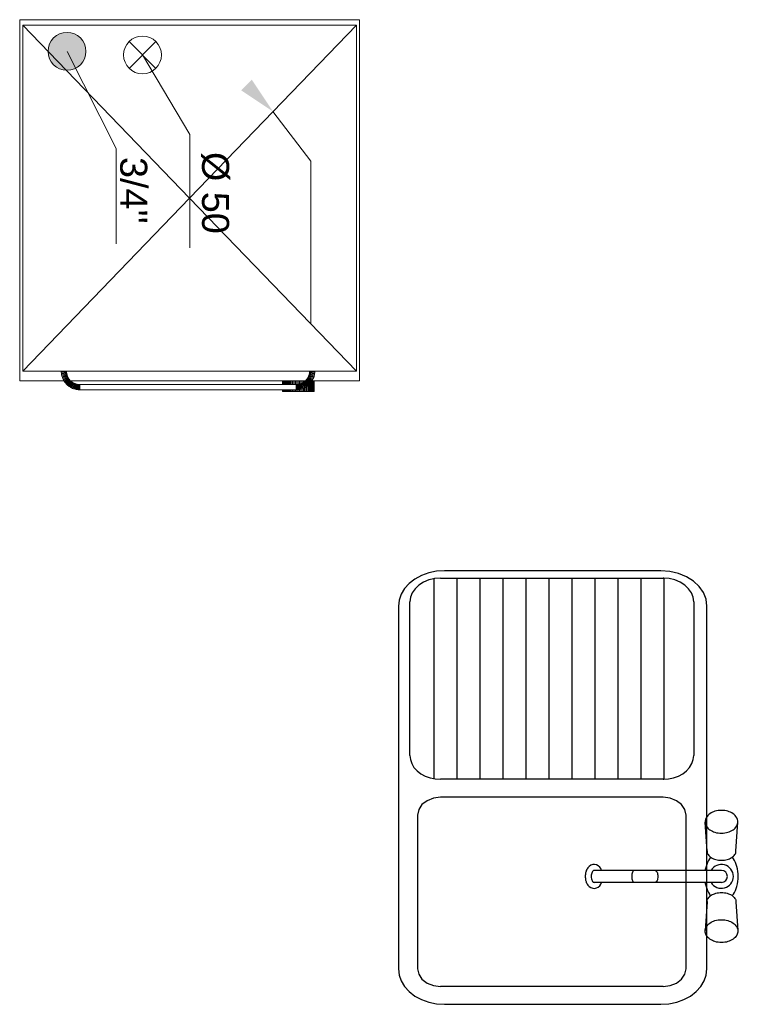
# Model space of a CAD drawing. Extents: x 4615668 to 9294084, y 5331114 to 10688993.
# Tile 179 of 181: x 4616736 to 4616845, y 5522610 to 5522760. Entities that reach past the tile are written whole.
import ezdxf

# ---------------------------------------------------------------- set-up
doc = ezdxf.new("R2010")
doc.units = 0
doc.header["$MEASUREMENT"] = 0
doc.layers.add('a meble', color=8, linetype='Continuous')
doc.layers.add('MEBLE', color=41, linetype='Continuous')
doc.layers.add('BRI_EL', color=1, linetype='Continuous', lineweight=13)
doc.styles.get("Standard").update_dxf_attribs({"font": 'txt.shx'})

# ---------------------------------------------------------------- blocks, each defined once
blk = doc.blocks.new('k380n')
at = {"layer": 'a meble', "linetype": 'Continuous', "lineweight": 0, "extrusion": (0, 0, -1)}
blk.add_solid([(66544, 117248.5), (66394, 117348.5), (66494, 117198.5)], dxfattribs=at)
blk = doc.blocks.new('Fu5204')
at = {"layer": 'BRI_EL', "ltscale": 10, "xscale": 0.3968253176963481, "yscale": -0.3968253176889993, "zscale": 0.3968253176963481, "rotation": 270}
blk.add_blockref('k380n', (46566.9, -26346.8), dxfattribs=at)
blk = doc.blocks.new('Z$W@#2FD9299E')
at = {"layer": 'MEBLE', "linetype": 'Continuous', "lineweight": 0}
blk.add_hatch(color=256, dxfattribs=at).paths.add_polyline_path([(7.7, 7.2, 1), (1.94, 7.2, 1)])
for p, q in [((0, 0), (0, 51.74)), ((0, 51.74), (55, 51.74)), ((0.81, 51.25), (0.81, 0.49)), ((53.53, 51.25), (0.81, 51.25)), ((0.81, 51.25), (27.17, 25.87)), ((53.53, 51.25), (27.17, 25.87)), ((53.53, 0.49), (53.53, 51.25)), ((55, 44.53), (55, 51.74)), ((55, 46.06), (55, 46.06)), ((21.54, 44.3), (13.99, 38.56)), ((46.31, 44.31), (21.54, 44.3)), ((53.53, 44.93), (53.68, 44.93)), ((53.68, 44.93), (53.53, 44.93)), ((53.64, 44.12), (53.53, 44.12)), ((53.64, 44.12), (53.53, 44.12)), ((53.64, 44.12), (53.68, 44.93)), ((53.64, 44.12), (53.68, 44.93)), ((53.68, 44.93), (53.64, 44.12)), ((53.74, 44.11), (53.64, 44.12)), ((53.64, 44.12), (53.74, 44.11)), ((53.68, 44.93), (53.82, 44.92)), ((53.68, 44.93), (53.82, 44.92)), ((53.74, 44.11), (53.82, 44.92)), ((53.74, 44.11), (53.82, 44.92)), ((53.82, 44.92), (53.74, 44.11)), ((53.84, 44.1), (53.74, 44.11)), ((53.84, 44.1), (53.74, 44.11)), ((53.82, 44.92), (53.97, 44.9)), ((53.82, 44.92), (53.97, 44.9)), ((53.84, 44.1), (53.97, 44.9)), ((53.84, 44.1), (53.97, 44.9)), ((53.97, 44.9), (53.84, 44.1)), ((53.94, 44.08), (53.84, 44.1)), ((53.94, 44.08), (53.84, 44.1)), ((53.94, 44.08), (54.11, 44.88)), ((53.94, 44.08), (54.11, 44.88)), ((54.11, 44.88), (53.94, 44.08)), ((54.04, 44.06), (53.94, 44.08)), ((54.04, 44.06), (53.94, 44.08)), ((53.97, 44.9), (54.11, 44.88)), ((53.97, 44.9), (54.11, 44.88)), ((54.04, 44.06), (54.25, 44.84)), ((54.04, 44.06), (54.25, 44.84)), ((54.25, 44.84), (54.04, 44.06)), ((54.14, 44.03), (54.04, 44.06)), ((54.14, 44.03), (54.04, 44.06)), ((54.11, 44.88), (54.25, 44.84)), ((54.11, 44.88), (54.25, 44.84)), ((54.14, 44.03), (54.38, 44.81)), ((54.14, 44.03), (54.38, 44.81)), ((54.38, 44.81), (54.14, 44.03)), ((54.24, 43.99), (54.14, 44.03)), ((54.24, 43.99), (54.14, 44.03)), ((54.24, 43.99), (54.52, 44.76)), ((54.24, 43.99), (54.52, 44.76)), ((54.52, 44.76), (54.24, 43.99)), ((54.34, 43.96), (54.24, 43.99)), ((54.34, 43.96), (54.24, 43.99)), ((54.25, 44.84), (54.38, 44.81)), ((54.25, 44.84), (54.38, 44.81)), ((54.34, 43.96), (54.66, 44.7)), ((54.34, 43.96), (54.66, 44.7)), ((54.66, 44.7), (54.34, 43.96)), ((54.43, 43.91), (54.34, 43.96)), ((54.43, 43.91), (54.34, 43.96)), ((54.38, 44.81), (54.52, 44.76)), ((54.38, 44.81), (54.52, 44.76)), ((54.43, 43.91), (54.79, 44.64)), ((54.43, 43.91), (54.79, 44.64)), ((54.79, 44.64), (54.43, 43.91)), ((54.52, 43.87), (54.43, 43.91)), ((54.52, 43.87), (54.43, 43.91)), ((54.52, 44.76), (54.66, 44.7)), ((54.52, 44.76), (54.66, 44.7)), ((54.52, 43.87), (54.92, 44.58)), ((54.52, 43.87), (54.92, 44.58)), ((54.92, 44.58), (54.52, 43.87)), ((54.61, 43.81), (54.52, 43.87)), ((54.61, 43.81), (54.52, 43.87)), ((54.61, 43.81), (55.04, 44.5)), ((54.61, 43.81), (55.04, 44.5)), ((55.04, 44.5), (54.61, 43.81)), ((54.7, 43.76), (54.61, 43.81)), ((54.7, 43.76), (54.61, 43.81)), ((54.66, 44.7), (54.79, 44.64)), ((54.66, 44.7), (54.79, 44.64)), ((54.7, 43.76), (55.16, 44.43)), ((54.7, 43.76), (55.16, 44.43)), ((55.16, 44.43), (54.7, 43.76)), ((54.78, 43.7), (54.7, 43.76)), ((54.78, 43.7), (54.7, 43.76)), ((54.78, 43.7), (55.28, 44.34)), ((54.78, 43.7), (55.28, 44.34)), ((55.28, 44.34), (54.78, 43.7)), ((54.86, 43.63), (54.78, 43.7)), ((54.86, 43.63), (54.78, 43.7)), ((54.79, 44.64), (54.92, 44.58)), ((54.79, 44.64), (54.92, 44.58)), ((54.86, 43.63), (55.39, 44.25)), ((54.86, 43.63), (55.39, 44.25)), ((55.39, 44.25), (54.86, 43.63)), ((54.94, 43.56), (54.86, 43.63)), ((54.94, 43.56), (54.86, 43.63)), ((54.92, 44.58), (55.04, 44.5)), ((54.92, 44.58), (55.04, 44.5)), ((54.94, 43.56), (55.5, 44.15)), ((54.94, 43.56), (55.5, 44.15)), ((55.5, 44.15), (54.94, 43.56)), ((55.01, 43.49), (54.94, 43.56)), ((54.94, 43.56), (55.01, 43.49)), ((55, 44.97), (55, 44.97)), ((55, 44.97), (55, 44.97)), ((55, 44.85), (56.63, 44.85)), ((56.63, 44.84), (55, 44.84)), ((56.63, 44.82), (55, 44.82)), ((56.63, 44.77), (55, 44.77)), ((56.63, 44.72), (55, 44.72)), ((56.63, 44.64), (55, 44.64)), ((56.63, 44.55), (55, 44.55)), ((55, 43.5), (55, 7.75)), ((55.01, 43.49), (55.6, 44.05)), ((55.01, 43.49), (55.6, 44.05)), ((55.6, 44.05), (55.01, 43.49)), ((55.04, 44.5), (55.16, 44.43)), ((55.04, 44.5), (55.16, 44.43)), ((55.08, 43.41), (55.7, 43.94)), ((55.08, 43.41), (55.7, 43.94)), ((55.7, 43.94), (55.08, 43.41)), ((56.63, 44.45), (55.13, 44.45)), ((55.14, 43.33), (55.79, 43.83)), ((55.14, 43.33), (55.79, 43.83)), ((55.79, 43.83), (55.14, 43.33)), ((55.16, 44.43), (55.28, 44.34)), ((55.16, 44.43), (55.28, 44.34)), ((55.2, 43.25), (55.87, 43.72)), ((55.2, 43.25), (55.87, 43.72)), ((55.87, 43.72), (55.2, 43.25)), ((55.26, 43.16), (55.95, 43.59)), ((55.26, 43.16), (55.95, 43.59)), ((55.95, 43.59), (55.26, 43.16)), ((55.28, 44.34), (55.39, 44.25)), ((55.28, 44.34), (55.39, 44.25)), ((56.63, 44.33), (55.29, 44.33)), ((55.39, 44.25), (55.5, 44.15)), ((55.39, 44.25), (55.5, 44.15)), ((56.63, 44.19), (55.45, 44.19)), ((55.5, 44.15), (55.6, 44.05)), ((55.5, 44.15), (55.6, 44.05)), ((55.6, 44.05), (55.7, 43.94)), ((55.6, 44.05), (55.7, 43.94)), ((56.63, 44.05), (55.6, 44.05)), ((55.7, 43.94), (55.79, 43.83)), ((55.7, 43.94), (55.79, 43.83)), ((56.63, 43.9), (55.74, 43.9)), ((55.79, 43.83), (55.87, 43.72)), ((55.79, 43.83), (55.87, 43.72)), ((56.63, 43.73), (55.86, 43.73)), ((55.87, 43.72), (55.95, 43.59)), ((55.87, 43.72), (55.95, 43.59)), ((55.95, 43.59), (56.03, 43.47)), ((55.95, 43.59), (56.03, 43.47)), ((56.63, 43.56), (55.98, 43.56)), ((56.63, 44.85), (56.63, 44.84)), ((56.63, 44.84), (56.63, 44.82)), ((56.63, 44.82), (56.63, 44.77)), ((56.63, 44.77), (56.63, 44.72)), ((56.63, 44.72), (56.63, 44.64)), ((56.63, 44.64), (56.63, 44.55)), ((56.63, 44.55), (56.63, 44.45)), ((56.63, 44.45), (56.63, 44.33)), ((56.63, 44.33), (56.63, 44.19)), ((56.63, 44.19), (56.63, 44.05)), ((56.63, 44.05), (56.63, 43.9)), ((56.63, 43.9), (56.63, 43.73)), ((56.63, 43.73), (56.63, 43.56)), ((56.63, 43.56), (56.63, 43.37)), ((55.11, 43.37), (55, 43.37)), ((55.25, 43.18), (55, 43.18)), ((55.36, 42.99), (55, 42.99)), ((55.45, 42.79), (55, 42.79)), ((55.51, 42.59), (55, 42.59)), ((55.55, 42.39), (55, 42.39)), ((55.57, 42.19), (55, 42.19)), ((55.08, 43.41), (55.01, 43.49)), ((55.08, 43.41), (55.01, 43.49)), ((55.14, 43.33), (55.08, 43.41)), ((55.14, 43.33), (55.08, 43.41)), ((55.2, 43.25), (55.14, 43.33)), ((55.14, 43.33), (55.2, 43.25)), ((55.26, 43.16), (55.2, 43.25)), ((55.26, 43.16), (55.2, 43.25)), ((55.31, 43.07), (55.26, 43.16)), ((55.26, 43.16), (55.31, 43.07)), ((55.31, 43.07), (56.03, 43.47)), ((55.31, 43.07), (56.03, 43.47)), ((56.03, 43.47), (55.31, 43.07)), ((55.36, 42.98), (55.31, 43.07)), ((55.31, 43.07), (55.36, 42.98)), ((55.36, 42.98), (56.09, 43.34)), ((55.36, 42.98), (56.09, 43.34)), ((56.09, 43.34), (55.36, 42.98)), ((55.4, 42.89), (55.36, 42.98)), ((55.4, 42.89), (55.36, 42.98)), ((55.4, 42.89), (56.16, 43.21)), ((55.4, 42.89), (56.16, 43.21)), ((56.16, 43.21), (55.4, 42.89)), ((55.44, 42.79), (55.4, 42.89)), ((55.44, 42.79), (55.4, 42.89)), ((55.44, 42.79), (56.21, 43.07)), ((55.44, 42.79), (56.21, 43.07)), ((56.21, 43.07), (55.44, 42.79)), ((55.48, 42.7), (55.44, 42.79)), ((55.44, 42.79), (55.48, 42.7)), ((55.48, 42.7), (56.25, 42.94)), ((55.48, 42.7), (56.25, 42.94)), ((56.25, 42.94), (55.48, 42.7)), ((55.51, 42.59), (55.48, 42.7)), ((55.51, 42.59), (55.48, 42.7)), ((55.51, 42.59), (56.29, 42.8)), ((55.51, 42.59), (56.29, 42.8)), ((56.29, 42.8), (55.51, 42.59)), ((55.53, 42.5), (55.51, 42.59)), ((55.53, 42.5), (55.51, 42.59)), ((55.53, 42.5), (56.33, 42.66)), ((55.53, 42.5), (56.33, 42.66)), ((56.33, 42.66), (55.53, 42.5)), ((55.55, 42.39), (55.53, 42.5)), ((55.53, 42.5), (55.55, 42.39)), ((55.55, 42.39), (56.35, 42.51)), ((55.55, 42.39), (56.35, 42.51)), ((56.35, 42.51), (55.55, 42.39)), ((55.56, 42.29), (55.55, 42.39)), ((55.55, 42.39), (55.56, 42.29)), ((55.56, 42.29), (56.37, 42.37)), ((55.56, 42.29), (56.37, 42.37)), ((56.37, 42.37), (55.56, 42.29)), ((55.57, 42.19), (55.56, 42.29)), ((55.57, 42.19), (55.56, 42.29)), ((55.57, 42.19), (56.38, 42.23)), ((55.57, 42.19), (56.38, 42.23)), ((56.38, 42.23), (55.57, 42.19)), ((55.57, 42.08), (55.57, 42.19)), ((55.57, 42.19), (55.57, 42.08)), ((55.57, 42.08), (56.39, 42.08)), ((55.57, 9.17), (55.57, 42.08)), ((55.57, 42.08), (56.39, 42.08)), ((55.57, 42.08), (55.57, 9.17)), ((55.57, 42.08), (56.39, 42.08)), ((56.03, 43.47), (56.09, 43.34)), ((56.03, 43.47), (56.09, 43.34)), ((56.08, 43.37), (56.63, 43.37)), ((56.09, 43.34), (56.16, 43.21)), ((56.09, 43.34), (56.16, 43.21)), ((56.16, 43.21), (56.21, 43.07)), ((56.16, 43.21), (56.21, 43.07)), ((56.17, 43.18), (56.63, 43.18)), ((56.21, 43.07), (56.25, 42.94)), ((56.21, 43.07), (56.25, 42.94)), ((56.24, 42.99), (56.63, 42.99)), ((56.25, 42.94), (56.29, 42.8)), ((56.25, 42.94), (56.29, 42.8)), ((56.29, 42.8), (56.33, 42.66)), ((56.29, 42.8), (56.33, 42.66)), ((56.3, 42.79), (56.63, 42.79)), ((56.33, 42.66), (56.35, 42.51)), ((56.33, 42.66), (56.35, 42.51)), ((56.34, 42.59), (56.63, 42.59)), ((56.35, 42.51), (56.37, 42.37)), ((56.35, 42.51), (56.37, 42.37)), ((56.37, 42.39), (56.63, 42.39)), ((56.37, 42.37), (56.38, 42.23)), ((56.37, 42.37), (56.38, 42.23)), ((56.39, 42.08), (56.38, 42.23)), ((56.38, 42.23), (56.39, 42.08)), ((56.39, 42.19), (56.63, 42.19)), ((56.39, 42.08), (56.39, 9.17)), ((56.39, 42.08), (56.39, 9.17)), ((56.63, 43.37), (56.63, 43.18)), ((56.63, 43.18), (56.63, 42.99)), ((56.63, 42.99), (56.63, 42.79)), ((56.63, 42.79), (56.63, 42.59)), ((56.63, 42.59), (56.63, 42.39)), ((56.63, 42.39), (56.63, 42.19)), ((56.63, 42.19), (56.63, 41.99)), ((55.57, 41.99), (55, 41.99)), ((55.57, 41.79), (55, 41.79)), ((55.57, 41.6), (55, 41.6)), ((55.57, 41.41), (55, 41.41)), ((55.57, 41.23), (55, 41.23)), ((55.57, 41.07), (55, 41.07)), ((55.57, 40.9), (55, 40.9)), ((55.57, 40.75), (55, 40.75)), ((55.57, 40.62), (55, 40.62)), ((56.39, 41.99), (56.63, 41.99)), ((56.39, 41.79), (56.63, 41.79)), ((56.39, 41.6), (56.63, 41.6)), ((56.39, 41.41), (56.63, 41.41)), ((56.39, 41.23), (56.63, 41.23)), ((56.39, 41.07), (56.63, 41.07)), ((56.39, 40.9), (56.63, 40.9)), ((56.39, 40.75), (56.63, 40.75)), ((56.39, 40.62), (56.63, 40.62)), ((56.63, 41.99), (56.63, 41.79)), ((56.63, 41.79), (56.63, 41.6)), ((56.63, 41.6), (56.63, 41.41)), ((56.63, 41.41), (56.63, 41.23)), ((56.63, 41.23), (56.63, 41.07)), ((56.63, 41.07), (56.63, 40.9)), ((56.63, 40.9), (56.63, 40.75)), ((56.63, 40.75), (56.63, 40.62)), ((56.63, 40.62), (56.63, 40.49)), ((55.57, 40.49), (55, 40.49)), ((55.57, 40.38), (55, 40.38)), ((55.57, 40.28), (55, 40.28)), ((55.57, 40.2), (55, 40.2)), ((55.57, 40.13), (55, 40.13)), ((55.57, 40.08), (55, 40.08)), ((55, 40.05), (55.57, 40.05)), ((55, 40.03), (55, 40.05)), ((55.57, 40.03), (55, 40.03)), ((55.57, 40.03), (55, 40.03)), ((56.39, 40.49), (56.63, 40.49)), ((56.39, 40.38), (56.63, 40.38)), ((56.39, 40.28), (56.63, 40.28)), ((56.39, 40.2), (56.63, 40.2)), ((56.39, 40.13), (56.63, 40.13)), ((56.39, 40.08), (56.63, 40.08)), ((56.39, 40.05), (56.63, 40.05)), ((56.63, 40.03), (56.39, 40.03)), ((56.63, 40.03), (56.39, 40.03)), ((56.63, 40.49), (56.63, 40.38)), ((56.63, 40.38), (56.63, 40.28)), ((56.63, 40.28), (56.63, 40.2)), ((56.63, 40.2), (56.63, 40.13)), ((56.63, 40.13), (56.63, 40.08)), ((56.63, 40.08), (56.63, 40.05)), ((56.63, 40.05), (56.63, 40.03)), ((56.63, 40.05), (56.63, 40.03)), ((55, 38.83), (55, 38.83)), ((55, 38.83), (55, 38.83)), ((55, 35.84), (55, 35.84)), ((27.17, 25.87), (0.81, 0.49)), ((17.49, 25.92), (5.37, 18.69)), ((17.49, 25.92), (34.75, 25.92)), ((53.53, 0.49), (27.17, 25.87)), ((7.41, 20.73), (3.34, 16.65)), ((7.41, 16.65), (3.34, 20.73)), ((19.62, 14.66), (4.82, 7.2)), ((19.62, 14.66), (34.14, 14.66)), ((55.56, 8.97), (55.57, 9.07)), ((55.57, 9.07), (55.56, 8.97)), ((56.39, 9.17), (55.57, 9.17)), ((55.57, 9.17), (56.39, 9.17)), ((55.57, 9.07), (55.57, 9.17)), ((55.57, 9.17), (55.57, 9.07)), ((55.57, 9.17), (56.39, 9.17)), ((55.57, 9.07), (56.38, 9.03)), ((55.57, 9.07), (56.38, 9.03)), ((56.38, 9.03), (55.57, 9.07)), ((56.37, 8.88), (56.38, 9.03)), ((56.38, 9.03), (56.37, 8.88)), ((56.38, 9.03), (56.39, 9.17)), ((56.39, 9.17), (56.38, 9.03)), ((54.78, 7.56), (54.7, 7.5)), ((54.78, 7.56), (54.7, 7.5)), ((54.86, 7.63), (54.78, 7.56)), ((54.86, 7.63), (54.78, 7.56)), ((54.78, 7.56), (55.28, 6.92)), ((54.78, 7.56), (55.28, 6.92)), ((55.28, 6.92), (54.78, 7.56)), ((54.94, 7.69), (54.86, 7.63)), ((54.94, 7.69), (54.86, 7.63)), ((54.86, 7.63), (55.39, 7.01)), ((54.86, 7.63), (55.39, 7.01)), ((55.39, 7.01), (54.86, 7.63)), ((54.94, 7.69), (55.01, 7.77)), ((55.01, 7.77), (54.94, 7.69)), ((54.94, 7.69), (55.5, 7.11)), ((54.94, 7.69), (55.5, 7.11)), ((55.5, 7.11), (54.94, 7.69)), ((55.01, 7.77), (55.08, 7.85)), ((55.08, 7.85), (55.01, 7.77)), ((55.01, 7.77), (55.6, 7.21)), ((55.01, 7.77), (55.6, 7.21)), ((55.6, 7.21), (55.01, 7.77)), ((55.08, 7.85), (55.14, 7.92)), ((55.14, 7.92), (55.08, 7.85)), ((55.08, 7.85), (55.7, 7.31)), ((55.08, 7.85), (55.7, 7.31)), ((55.7, 7.31), (55.08, 7.85)), ((55.14, 7.92), (55.2, 8.01)), ((55.2, 8.01), (55.14, 7.92)), ((55.14, 7.92), (55.79, 7.43)), ((55.14, 7.92), (55.79, 7.43)), ((55.79, 7.43), (55.14, 7.92)), ((55.2, 8.01), (55.26, 8.09)), ((55.26, 8.09), (55.2, 8.01)), ((55.2, 8.01), (55.87, 7.54)), ((55.2, 8.01), (55.87, 7.54)), ((55.87, 7.54), (55.2, 8.01)), ((55.26, 8.09), (55.31, 8.18)), ((55.31, 8.18), (55.26, 8.09)), ((55.26, 8.09), (55.95, 7.66)), ((55.26, 8.09), (55.95, 7.66)), ((55.95, 7.66), (55.26, 8.09)), ((55.31, 8.18), (55.36, 8.28)), ((55.31, 8.18), (55.36, 8.28)), ((55.31, 8.18), (56.03, 7.79)), ((55.31, 8.18), (56.03, 7.79)), ((56.03, 7.79), (55.31, 8.18)), ((55.36, 8.28), (55.4, 8.37)), ((55.4, 8.37), (55.36, 8.28)), ((55.36, 8.28), (56.09, 7.91)), ((55.36, 8.28), (56.09, 7.91)), ((56.09, 7.91), (55.36, 8.28)), ((55.4, 8.37), (55.44, 8.46)), ((55.44, 8.46), (55.4, 8.37)), ((55.4, 8.37), (56.16, 8.05)), ((55.4, 8.37), (56.16, 8.05)), ((56.16, 8.05), (55.4, 8.37)), ((55.44, 8.46), (55.48, 8.56)), ((55.48, 8.56), (55.44, 8.46)), ((55.44, 8.46), (56.21, 8.18)), ((56.21, 8.18), (55.44, 8.46)), ((55.44, 8.46), (56.21, 8.18)), ((55.48, 8.56), (55.51, 8.66)), ((55.51, 8.66), (55.48, 8.56)), ((55.48, 8.56), (56.25, 8.32)), ((55.48, 8.56), (56.25, 8.32)), ((56.25, 8.32), (55.48, 8.56)), ((55.51, 8.66), (55.53, 8.76)), ((55.53, 8.76), (55.51, 8.66)), ((55.51, 8.66), (56.29, 8.46)), ((55.51, 8.66), (56.29, 8.46)), ((56.29, 8.46), (55.51, 8.66)), ((55.53, 8.76), (55.55, 8.86)), ((55.55, 8.86), (55.53, 8.76)), ((55.53, 8.76), (56.33, 8.6)), ((55.53, 8.76), (56.33, 8.6)), ((56.33, 8.6), (55.53, 8.76)), ((55.55, 8.86), (55.56, 8.97)), ((55.56, 8.97), (55.55, 8.86)), ((55.55, 8.86), (56.35, 8.74)), ((55.55, 8.86), (56.35, 8.74)), ((56.35, 8.74), (55.55, 8.86)), ((55.56, 8.97), (56.37, 8.88)), ((55.56, 8.97), (56.37, 8.88)), ((56.37, 8.88), (55.56, 8.97)), ((55.79, 7.43), (55.87, 7.54)), ((55.87, 7.54), (55.79, 7.43)), ((55.87, 7.54), (55.95, 7.66)), ((55.95, 7.66), (55.87, 7.54)), ((55.95, 7.66), (56.03, 7.79)), ((56.03, 7.79), (55.95, 7.66)), ((56.03, 7.79), (56.09, 7.91)), ((56.09, 7.91), (56.03, 7.79)), ((56.09, 7.91), (56.16, 8.05)), ((56.16, 8.05), (56.09, 7.91)), ((56.16, 8.05), (56.21, 8.18)), ((56.21, 8.18), (56.16, 8.05)), ((56.25, 8.32), (56.21, 8.18)), ((56.25, 8.32), (56.21, 8.18)), ((56.25, 8.32), (56.29, 8.46)), ((56.29, 8.46), (56.25, 8.32)), ((56.29, 8.46), (56.33, 8.6)), ((56.33, 8.6), (56.29, 8.46)), ((56.33, 8.6), (56.35, 8.74)), ((56.35, 8.74), (56.33, 8.6)), ((56.35, 8.74), (56.37, 8.88)), ((56.37, 8.88), (56.35, 8.74)), ((53.64, 7.14), (53.53, 7.14)), ((53.64, 7.14), (53.53, 7.14)), ((53.53, 6.32), (53.68, 6.32)), ((53.68, 6.32), (53.53, 6.32)), ((53.64, 7.14), (53.68, 6.32)), ((53.64, 7.14), (53.68, 6.32)), ((53.68, 6.32), (53.64, 7.14)), ((53.74, 7.14), (53.64, 7.14)), ((53.64, 7.14), (53.74, 7.14)), ((53.68, 6.32), (53.82, 6.34)), ((53.82, 6.34), (53.68, 6.32)), ((53.84, 7.16), (53.74, 7.14)), ((53.84, 7.16), (53.74, 7.14)), ((53.74, 7.14), (53.82, 6.34)), ((53.74, 7.14), (53.82, 6.34)), ((53.82, 6.34), (53.74, 7.14)), ((53.82, 6.34), (53.97, 6.35)), ((53.97, 6.35), (53.82, 6.34)), ((53.94, 7.18), (53.84, 7.16)), ((53.94, 7.18), (53.84, 7.16)), ((53.84, 7.16), (53.97, 6.35)), ((53.84, 7.16), (53.97, 6.35)), ((53.97, 6.35), (53.84, 7.16)), ((54.04, 7.2), (53.94, 7.18)), ((54.04, 7.2), (53.94, 7.18)), ((53.94, 7.18), (54.11, 6.38)), ((53.94, 7.18), (54.11, 6.38)), ((54.11, 6.38), (53.94, 7.18)), ((53.97, 6.35), (54.11, 6.38)), ((54.11, 6.38), (53.97, 6.35)), ((54.14, 7.23), (54.04, 7.2)), ((54.14, 7.23), (54.04, 7.2)), ((54.04, 7.2), (54.25, 6.41)), ((54.04, 7.2), (54.25, 6.41)), ((54.25, 6.41), (54.04, 7.2)), ((54.11, 6.38), (54.25, 6.41)), ((54.25, 6.41), (54.11, 6.38)), ((54.24, 7.26), (54.14, 7.23)), ((54.24, 7.26), (54.14, 7.23)), ((54.14, 7.23), (54.38, 6.45)), ((54.14, 7.23), (54.38, 6.45)), ((54.38, 6.45), (54.14, 7.23)), ((54.34, 7.3), (54.24, 7.26)), ((54.34, 7.3), (54.24, 7.26)), ((54.24, 7.26), (54.52, 6.5)), ((54.24, 7.26), (54.52, 6.5)), ((54.52, 6.5), (54.24, 7.26)), ((54.25, 6.41), (54.38, 6.45)), ((54.38, 6.45), (54.25, 6.41)), ((54.43, 7.34), (54.34, 7.3)), ((54.43, 7.34), (54.34, 7.3)), ((54.34, 7.3), (54.66, 6.55)), ((54.34, 7.3), (54.66, 6.55)), ((54.66, 6.55), (54.34, 7.3)), ((54.38, 6.45), (54.52, 6.5)), ((54.52, 6.5), (54.38, 6.45)), ((54.52, 7.39), (54.43, 7.34)), ((54.52, 7.39), (54.43, 7.34)), ((54.43, 7.34), (54.79, 6.61)), ((54.43, 7.34), (54.79, 6.61)), ((54.79, 6.61), (54.43, 7.34)), ((54.61, 7.44), (54.52, 7.39)), ((54.61, 7.44), (54.52, 7.39)), ((54.52, 7.39), (54.92, 6.68)), ((54.52, 7.39), (54.92, 6.68)), ((54.92, 6.68), (54.52, 7.39)), ((54.52, 6.5), (54.66, 6.55)), ((54.66, 6.55), (54.52, 6.5)), ((54.7, 7.5), (54.61, 7.44)), ((54.7, 7.5), (54.61, 7.44)), ((54.61, 7.44), (55.04, 6.75)), ((54.61, 7.44), (55.04, 6.75)), ((55.04, 6.75), (54.61, 7.44)), ((54.66, 6.55), (54.79, 6.61)), ((54.79, 6.61), (54.66, 6.55)), ((54.7, 7.5), (55.16, 6.83)), ((54.7, 7.5), (55.16, 6.83)), ((55.16, 6.83), (54.7, 7.5)), ((54.79, 6.61), (54.92, 6.68)), ((54.92, 6.68), (54.79, 6.61)), ((54.92, 6.68), (55.04, 6.75)), ((55.04, 6.75), (54.92, 6.68)), ((55, 6.72), (55, 0)), ((55.04, 6.75), (55.16, 6.83)), ((55.16, 6.83), (55.04, 6.75)), ((55.16, 6.83), (55.28, 6.92)), ((55.28, 6.92), (55.16, 6.83)), ((55.28, 6.92), (55.39, 7.01)), ((55.39, 7.01), (55.28, 6.92)), ((55.39, 7.01), (55.5, 7.11)), ((55.5, 7.11), (55.39, 7.01)), ((55.5, 7.11), (55.6, 7.21)), ((55.6, 7.21), (55.5, 7.11)), ((55.6, 7.21), (55.7, 7.31)), ((55.7, 7.31), (55.6, 7.21)), ((55.7, 7.31), (55.79, 7.43)), ((55.79, 7.43), (55.7, 7.31)), ((0.81, 0.49), (53.53, 0.49)), ((0, 0), (55, 0))]:
    blk.add_line(p, q, dxfattribs=at)
for centre in [(5.37, 18.69), (4.82, 7.2)]:
    blk.add_circle(centre, 2.88, dxfattribs=at)
at = {"layer": 'MEBLE', "linetype": 'Continuous', "lineweight": 0, "xscale": 0.0814779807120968, "yscale": 0.0814779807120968, "zscale": 0.0814779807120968, "rotation": 180}
blk.add_blockref('Fu5204', (13.99, 38.56), dxfattribs=at)
at = {"layer": 'MEBLE', "linetype": 'Continuous', "lineweight": 0, "char_height": 4.1146, "attachment_point": 5}
for s, insert, width in [('{\\fArial|b0|i0|c238238|p39;%%C 50}', (26.38, 29.74), 27.5141), ("\\fArial|b0|i0|c238238|p39;3/4''", (26.01, 17.33), 18.8984)]:
    blk.add_mtext(s, dxfattribs=dict(at, insert=insert, width=width))
blk = doc.blocks.new('qE3456_1')
at = {"layer": 'MEBLE', "color": 0, "ltscale": 10}
for p, q in [((61.6, 227.1), (18, 229.9)), ((137.7, 227.1), (181.3, 229.9)), ((90.6, 205.3), (90.6, 13.3)), ((108.6, 205.3), (108.6, 13.3)), ((61.6, 183.5), (18, 180.7)), ((137.7, 183.5), (181.3, 180.7))]:
    blk.add_line(p, q, dxfattribs=at)
at = {"layer": 'MEBLE', "color": 0, "ltscale": 10, "flags": 128}
for points in [[(17.2, 229.9, 0.134494), (11, 228.2, 0.10685), (5, 222.7, 0.082262), (1.4, 215, 0.070601), (0, 205.3, 0.070601), (1.4, 195.5, 0.082262), (5.1, 187.9, 0.10685), (11, 182.4, 0.134494), (17.2, 180.7, 0.134494), (23.5, 182.4, 0.10685), (29.4, 187.9, 0.082262), (33, 195.5, 0.070601), (34.4, 205.3, 0.070601), (33, 215, 0.082262), (29.4, 222.7, 0.10685), (23.4, 228.2, 0.134494), (17.2, 229.9)], [(182.1, 229.9, -0.134494), (188.3, 228.2, -0.10685), (194.2, 222.7, -0.082262), (197.9, 215, -0.070601), (199.3, 205.3, -0.070601), (197.9, 195.5, -0.082262), (194.2, 187.9, -0.10685), (188.3, 182.4, -0.134494), (182, 180.7, -0.134494), (175.8, 182.4, -0.10685), (169.9, 187.9, -0.082262), (166.2, 195.5, -0.070601), (164.9, 205.3, -0.070601), (166.2, 215, -0.082262), (169.9, 222.7, -0.10685), (175.8, 228.2, -0.134494), (182.1, 229.9)]]:
    blk.add_lwpolyline(points, format="xyb", close=True, dxfattribs=at)
for points in [[(61.6, 183.5, 0.146314), (66.5, 185, 0.107158), (71.3, 189.9, 0.076937), (74.2, 196.6, 0.063967), (75.3, 205.3, 0.063967), (74.2, 214, 0.076937), (71.3, 220.7, 0.107158), (66.5, 225.6, 0.146314), (61.6, 227.1)], [(128.6, 221.6, 0.023772), (126.4, 223.2, 0.080144), (114.7, 228.6, 0.067875), (99.6, 230.6, 0.067875), (84.6, 228.6, 0.080144), (72.9, 223.2, 0.023772), (70.7, 221.6)], [(137.7, 183.5, -0.146314), (132.8, 185, -0.107158), (128, 189.9, -0.076937), (125.1, 196.6, -0.063967), (123.9, 205.3, -0.063967), (125.1, 214, -0.076937), (128, 220.7, -0.107158), (132.8, 225.6, -0.146314), (137.7, 227.1)], [(70.7, 189, 0.023772), (72.9, 187.4, 0.080144), (84.6, 182, 0.027526), (90.6, 180.6)], [(108.6, 180.6, 0.027526), (114.7, 182, 0.080144), (126.4, 187.4, 0.023772), (128.6, 189)], [(90.6, 105.2, -0.180477), (91.2, 106.6, -0.103071), (93.3, 108.2, -0.06267), (96, 109.1, -0.048887), (99.6, 109.5, -0.048887), (103.3, 109.1, -0.06267), (106, 108.2, -0.103071), (108.1, 106.6, -0.180477), (108.6, 105.2)], [(90.6, 74.3, 0.180477), (91.2, 72.8, 0.103071), (93.3, 71.2, 0.06267), (96, 70.3, 0.048887), (99.6, 70, 0.048887), (103.3, 70.3, 0.06267), (106, 71.2, 0.103071), (108.1, 72.8, 0.180477), (108.6, 74.3)], [(90.6, 24.3, 0.574951), (84.4, 6, 0.103071), (89.4, 2.1, 0.06267), (94.2, 0.5, 0.048887), (99.6, 0, 0.048887), (105, 0.5, 0.06267), (109.9, 2.1, 0.103071), (114.9, 6, 0.574951), (108.6, 24.3)], [(90.6, 13.3, 0.180477), (91.2, 11.9, 0.103071), (93.3, 10.3, 0.06267), (96, 9.4, 0.048887), (99.6, 9, 0.048887), (103.3, 9.4, 0.06267), (106, 10.3, 0.103071), (108.1, 11.9, 0.180477), (108.6, 13.3)]]:
    blk.add_lwpolyline(points, format="xyb", dxfattribs=at)
at = {"layer": 'MEBLE', "color": 0, "ltscale": 10}
for radius, start, end in [(18, 300, 240), (9, 0, 180)]:
    blk.add_arc((99.6, 205.3), radius, start, end, dxfattribs=at)
for p in [(61.6, 183.5), (137.7, 183.5)]:
    blk.add_point(p, dxfattribs=at)
blk = doc.blocks.new('Z$W@#1028513C')
at = {"layer": 'MEBLE', "flags": 128}
for points in [[(2.7, 46.03), (3.56, 46.54)], [(3.56, 46.54), (4.46, 46.86)], [(4.46, 46.86), (5.4, 46.97)], [(5.4, 46.97), (60.64, 46.97)], [(60.64, 46.97), (61.7, 46.83)], [(61.7, 46.83), (62.71, 46.43)], [(1.26, 44.46), (1.93, 45.33)], [(1.93, 45.33), (2.7, 46.03)], [(62.71, 46.43), (63.65, 45.79)], [(63.65, 45.79), (64.47, 44.91)], [(0.72, 43.46), (1.26, 44.46)], [(3.83, 43.11), (4.58, 43.61)], [(4.58, 43.61), (5.42, 43.78)], [(5.42, 43.78), (28.83, 43.78)], [(28.83, 43.78), (29.67, 43.61)], [(29.67, 43.61), (30.42, 43.11)], [(35.13, 43.28), (35.58, 43.85)], [(35.58, 43.85), (36.09, 44.32)], [(36.09, 44.32), (36.66, 44.67)], [(36.66, 44.67), (37.27, 44.87)], [(37.27, 44.87), (37.89, 44.95)], [(61.31, 44.95), (37.89, 44.95)], [(61.31, 44.95), (62.01, 44.86)], [(62.01, 44.86), (62.69, 44.59)], [(62.69, 44.59), (63.31, 44.16)], [(63.31, 44.16), (63.86, 43.58)], [(63.86, 43.58), (64.3, 42.87)], [(64.47, 44.91), (65.14, 43.85)], [(65.14, 43.85), (65.64, 42.64)], [(0.08, 41.18), (0.32, 42.36)], [(0.32, 42.36), (0.72, 43.46)], [(2.85, 41.36), (3.23, 42.33)], [(3.23, 42.33), (3.83, 43.11)], [(30.42, 43.11), (31.02, 42.33)], [(31.02, 42.33), (31.4, 41.36)], [(34.51, 41.87), (34.77, 42.61)], [(34.77, 42.61), (35.13, 43.28)], [(64.3, 42.87), (64.64, 42.06)], [(64.64, 42.06), (64.84, 41.19)], [(65.64, 42.64), (65.94, 41.33)], [(0, 39.96), (0.08, 41.18)], [(2.71, 40.28), (2.85, 41.36)], [(31.4, 41.36), (31.53, 40.28)], [(34.3, 40.41), (34.34, 41.09)], [(34.34, 41.09), (34.51, 41.87)], [(64.84, 41.19), (64.9, 40.41)], [(65.94, 41.33), (66.05, 39.96)], [(0, 7.01), (0, 39.96)], [(2.71, 40.28), (2.71, 6.41)], [(31.53, 40.28), (31.53, 6.41)], [(64.9, 40.41), (34.29, 40.41)], [(34.29, 40.28), (34.3, 40.41)], [(34.29, 40.28), (34.29, 36.91)], [(64.91, 40.41), (64.9, 40.41)], [(64.9, 40.41), (64.91, 40.28)], [(64.91, 36.91), (64.91, 40.28)], [(66.05, 39.96), (66.05, 7.01)], [(64.91, 36.91), (34.29, 36.91)], [(34.29, 36.91), (34.29, 33.4)], [(64.91, 33.4), (64.91, 36.91)], [(64.91, 33.4), (34.29, 33.4)], [(34.29, 33.4), (34.29, 29.9)], [(64.91, 29.9), (64.91, 33.4)], [(64.91, 29.9), (34.29, 29.9)], [(34.29, 29.9), (34.29, 26.39)], [(64.91, 26.39), (64.91, 29.9)], [(64.91, 26.39), (34.29, 26.39)], [(34.29, 26.39), (34.29, 22.89)], [(64.91, 22.89), (64.91, 26.39)], [(64.91, 22.89), (34.29, 22.89)], [(34.29, 22.89), (34.29, 19.39)], [(64.91, 19.39), (64.91, 22.89)], [(34.29, 19.39), (34.29, 15.89)], [(64.91, 19.39), (34.29, 19.39)], [(64.91, 15.89), (64.91, 19.39)], [(34.29, 15.89), (34.29, 12.38)], [(64.91, 15.89), (34.29, 15.89)], [(64.91, 12.38), (64.91, 15.89)], [(34.29, 12.38), (34.29, 8.88)], [(64.91, 12.38), (34.29, 12.38)], [(64.91, 8.88), (64.91, 12.38)], [(34.29, 8.88), (34.29, 6.41)], [(64.91, 8.88), (34.29, 8.88)], [(64.91, 6.41), (64.91, 8.88)], [(0.08, 5.79), (0, 7.01)], [(2.71, 6.41), (2.71, 6.41)], [(2.85, 5.32), (2.71, 6.41)], [(31.53, 6.41), (31.4, 5.32)], [(34.34, 5.6), (34.29, 6.41)], [(64.91, 6.41), (64.84, 5.5)], [(66.05, 7.01), (65.97, 5.79)], [(0.32, 4.61), (0.08, 5.79)], [(0.72, 3.5), (0.32, 4.61)], [(2.85, 5.32), (2.85, 5.32)], [(3.23, 4.35), (2.85, 5.32)], [(31.4, 5.32), (31.02, 4.35)], [(31.4, 5.32), (31.4, 5.32)], [(34.39, 5.37), (34.29, 5.37)], [(34.39, 5.37), (34.34, 5.6)], [(34.51, 4.81), (34.39, 5.37)], [(64.81, 5.37), (34.39, 5.37)], [(34.77, 4.07), (34.51, 4.81)], [(64.64, 4.62), (64.3, 3.81)], [(64.81, 5.37), (64.64, 4.62)], [(64.84, 5.5), (64.81, 5.37)], [(64.91, 5.37), (64.81, 5.37)], [(65.72, 4.61), (65.32, 3.5)], [(65.97, 5.79), (65.72, 4.61)], [(1.26, 2.5), (0.72, 3.5)], [(3.23, 4.35), (3.23, 4.35)], [(3.83, 3.57), (3.23, 4.35)], [(3.83, 3.57), (3.83, 3.57)], [(4.58, 3.08), (3.83, 3.57)], [(4.58, 3.08), (4.58, 3.08)], [(5.42, 2.9), (4.58, 3.08)], [(29.67, 3.08), (28.83, 2.9)], [(30.42, 3.57), (29.67, 3.08)], [(29.67, 3.08), (29.67, 3.08)], [(31.02, 4.35), (30.42, 3.57)], [(30.42, 3.57), (30.42, 3.57)], [(31.02, 4.35), (31.02, 4.35)], [(35.13, 3.4), (34.77, 4.07)], [(35.58, 2.83), (35.13, 3.4)], [(63.86, 3.1), (63.31, 2.52)], [(64.3, 3.81), (63.86, 3.1)], [(65.32, 3.5), (64.78, 2.5)], [(1.93, 1.64), (1.26, 2.5)], [(2.7, 0.94), (1.93, 1.64)], [(28.83, 2.9), (5.42, 2.9)], [(28.83, 2.9), (28.83, 2.9)], [(36.09, 2.36), (35.58, 2.83)], [(36.66, 2.02), (36.09, 2.36)], [(37.27, 1.81), (36.66, 2.02)], [(37.89, 1.74), (37.27, 1.81)], [(37.89, 1.74), (61.31, 1.74)], [(62.01, 1.83), (61.31, 1.74)], [(62.69, 2.09), (62.01, 1.83)], [(63.31, 2.52), (62.69, 2.09)], [(64.12, 1.64), (63.35, 0.94)], [(64.78, 2.5), (64.12, 1.64)], [(3.56, 0.42), (2.7, 0.94)], [(4.46, 0.1), (3.56, 0.42)], [(5.4, 0), (4.46, 0.1)], [(61.58, 0.1), (60.64, 0)], [(62.49, 0.42), (61.58, 0.1)], [(63.35, 0.94), (62.49, 0.42)], [(60.64, 0), (5.4, 0)]]:
    blk.add_lwpolyline(points, dxfattribs=at)
at = {"layer": 'MEBLE', "xscale": -0.101, "yscale": 0.101, "zscale": 0.101}
blk.add_blockref('qE3456_1', (29.54, 28.44), dxfattribs=at)

msp = doc.modelspace()

# ---------------------------------------------------------------- block references
at = {"layer": 'MEBLE', "lineweight": 5, "rotation": 270}
msp.add_blockref('Z$W@#2FD9299E', (4616735.713, 5522760.056), dxfattribs=at)
at = {"layer": 'MEBLE', "lineweight": 5, "xscale": -1, "rotation": 270}
msp.add_blockref('Z$W@#1028513C', (4616793.373, 5522610.072), dxfattribs=at)

doc.saveas('drawing.dxf')
